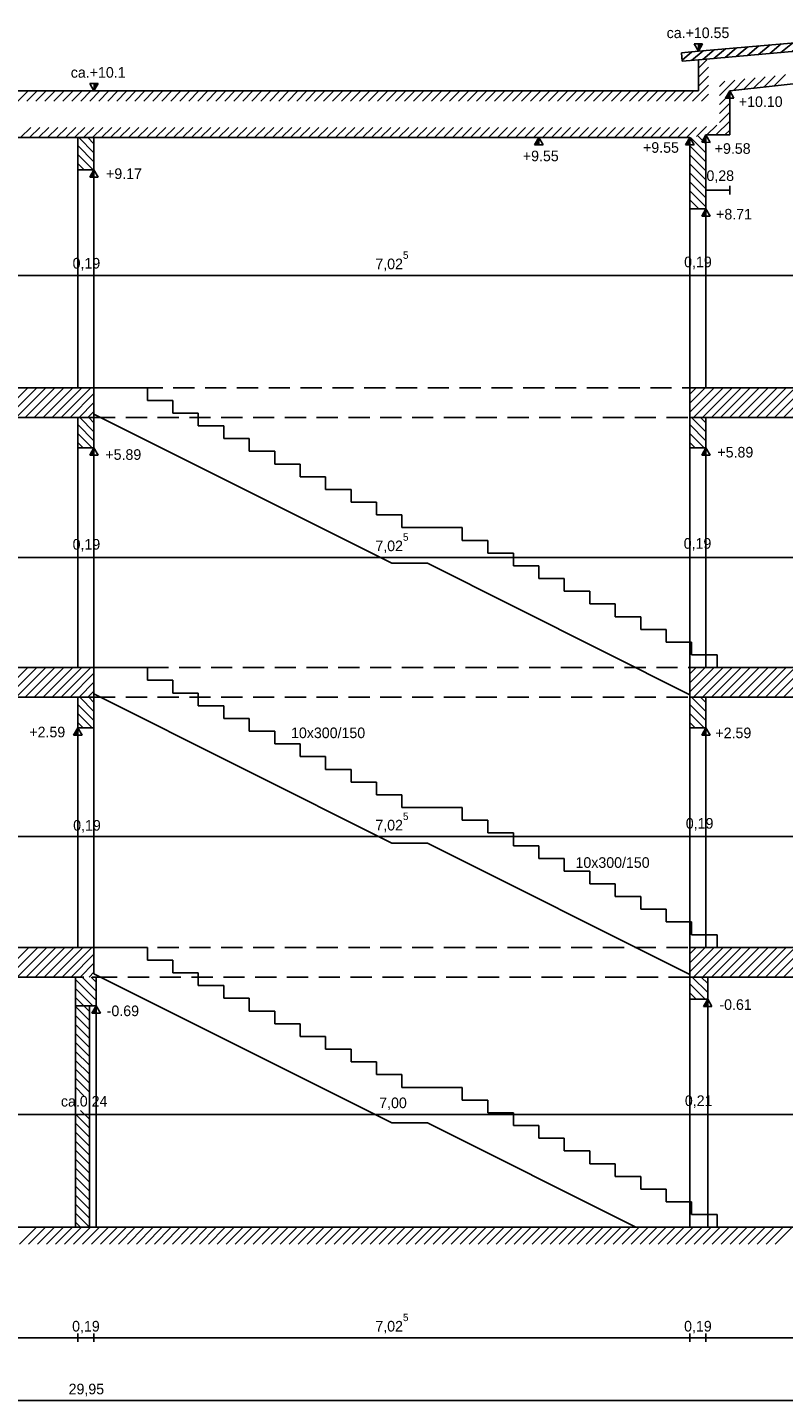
# Model space of a CAD drawing. Header units: millimetres. Extents: x -1.1 to 31.8, y -5.4 to 11.3.
# Tile 3 of 4: x 14.3 to 23.2, y -5.3 to 10.8. Entities that reach past the tile are written whole.
import ezdxf

# ---------------------------------------------------------------- set-up
doc = ezdxf.new("R2010")
doc.units = ezdxf.units.MM
doc.header["$MEASUREMENT"] = 0
for name, pattern in [('Durchgezogen_018', [0]), ('Strich_2mm', [0.15, 0.1, -0.05]), ('VERDECKT', [0.375, 0.25, -0.125])]:
    doc.linetypes.add(name, pattern=pattern)
doc.layers.get('0').update_dxf_attribs({"color": 1, "linetype": 'CONTINUOUS'})
for name, color, linetype in [('Bemassung', 201, 'CONTINUOUS'), ('Schraffur', 211, 'CONTINUOUS'), ('Tür', 2, 'CONTINUOUS'), ('Wand', 7, 'CONTINUOUS')]:
    doc.layers.add(name, color=color, linetype=linetype)

# ---------------------------------------------------------------- blocks, each defined once
blk = doc.blocks.new('Pfeil_Ansicht')
at = {"lineweight": -2}
for p, q in [((0, 0), (-0.5, 0.865)), ((-0.5, 0.865), (0.5, 0.865)), ((0.5, 0.865), (0, 0)), ((0, 0.115), (0.42, 0.815)), ((0.42, 0.815), (0, 0.815)), ((0, 0.815), (0, 0.115)), ((0, 0.215), (0.36, 0.815)), ((0.3, 0.815), (0, 0.315)), ((0, 0.415), (0.24, 0.815)), ((0.18, 0.815), (0, 0.515)), ((0, 0.615), (0.12, 0.815)), ((0.06, 0.815), (0, 0.715))]:
    blk.add_line(p, q, dxfattribs=at)
blk = doc.blocks.new('Strich_zweiseitig')
at = {"lineweight": -2}
blk.add_line((0, 0.5), (0, -0.5), dxfattribs=at)
blk = doc.blocks.new('*X2')
at = {"linetype": 'Durchgezogen_018'}
for p, q in [((13.933593, 6.25), (14.283593, 6.6)), ((14.039659, 6.25), (14.389659, 6.6)), ((14.145725, 6.25), (14.495725, 6.6)), ((14.251791, 6.25), (14.601791, 6.6)), ((14.357857, 6.25), (14.707857, 6.6)), ((14.463923, 6.25), (14.813923, 6.6)), ((14.569989, 6.25), (14.919989, 6.6)), ((14.676055, 6.25), (15.026055, 6.6)), ((14.782121, 6.25), (15.065, 6.532879)), ((14.888187, 6.25), (15.065, 6.426813)), ((14.994253, 6.25), (15.065, 6.320747))]:
    blk.add_line(p, q, dxfattribs=at)
blk = doc.blocks.new('*X3')
at = {"linetype": 'Durchgezogen_018'}
for p, q in [((22.09, 6.313377), (22.376623, 6.6)), ((22.09, 6.419443), (22.270557, 6.6)), ((22.09, 6.525509), (22.164491, 6.6)), ((22.132689, 6.25), (22.482689, 6.6)), ((22.238756, 6.25), (22.588755, 6.6)), ((22.344822, 6.25), (22.694822, 6.6)), ((22.450888, 6.25), (22.800888, 6.6)), ((22.556954, 6.25), (22.906954, 6.6)), ((22.66302, 6.25), (23.01302, 6.6)), ((22.769086, 6.25), (23.119086, 6.6)), ((22.875152, 6.25), (23.225152, 6.6)), ((22.981218, 6.25), (23.331218, 6.6)), ((23.087284, 6.25), (23.437284, 6.6)), ((23.19335, 6.25), (23.54335, 6.6)), ((23.299416, 6.25), (23.649416, 6.6)), ((23.405482, 6.25), (23.755482, 6.6)), ((23.511548, 6.25), (23.861548, 6.6)), ((23.617614, 6.25), (23.967614, 6.6)), ((23.72368, 6.25), (24.07368, 6.6)), ((23.829746, 6.25), (24.179746, 6.6)), ((23.935812, 6.25), (24.285812, 6.6)), ((24.041878, 6.25), (24.391878, 6.6)), ((24.147944, 6.25), (24.497944, 6.6)), ((24.25401, 6.25), (24.60401, 6.6)), ((24.360076, 6.25), (24.710076, 6.6)), ((24.466142, 6.25), (24.816142, 6.6)), ((24.572208, 6.25), (24.922208, 6.6)), ((24.678274, 6.25), (25.028274, 6.6)), ((24.78434, 6.25), (25.13434, 6.6)), ((24.890406, 6.25), (25.240406, 6.6)), ((24.996472, 6.25), (25.346472, 6.6)), ((25.102538, 6.25), (25.452538, 6.6)), ((25.208604, 6.25), (25.558604, 6.6)), ((25.31467, 6.25), (25.66467, 6.6)), ((25.420736, 6.25), (25.770736, 6.6)), ((25.526802, 6.25), (25.876802, 6.6)), ((25.632868, 6.25), (25.982868, 6.6)), ((25.738934, 6.25), (26.088934, 6.6)), ((25.845, 6.25), (26.195, 6.6)), ((25.951066, 6.25), (26.301066, 6.6)), ((26.057132, 6.25), (26.407132, 6.6)), ((26.163198, 6.25), (26.513198, 6.6)), ((26.269264, 6.25), (26.619264, 6.6)), ((26.37533, 6.25), (26.72533, 6.6)), ((26.481396, 6.25), (26.831396, 6.6)), ((26.587462, 6.25), (26.937462, 6.6)), ((26.693528, 6.25), (27.043528, 6.6)), ((26.799594, 6.25), (27.149594, 6.6)), ((26.90566, 6.25), (27.25566, 6.6)), ((27.011726, 6.25), (27.361726, 6.6)), ((27.117792, 6.25), (27.467792, 6.6)), ((27.223858, 6.25), (27.573858, 6.6)), ((27.329924, 6.25), (27.679924, 6.6)), ((27.43599, 6.25), (27.78599, 6.6)), ((27.542056, 6.25), (27.892056, 6.6)), ((27.648122, 6.25), (27.998122, 6.6)), ((27.754188, 6.25), (28.104188, 6.6)), ((27.860254, 6.25), (28.210254, 6.6)), ((27.96632, 6.25), (28.31632, 6.6)), ((28.072386, 6.25), (28.422386, 6.6)), ((28.178452, 6.25), (28.528452, 6.6)), ((28.284518, 6.25), (28.634518, 6.6)), ((28.390584, 6.25), (28.740584, 6.6)), ((28.49665, 6.25), (28.84665, 6.6)), ((28.602716, 6.25), (28.952716, 6.6)), ((28.708782, 6.25), (29.058782, 6.6)), ((28.814848, 6.25), (29.164848, 6.6)), ((28.920914, 6.25), (29.270914, 6.6)), ((29.02698, 6.25), (29.37698, 6.6)), ((29.133046, 6.25), (29.483046, 6.6)), ((29.239112, 6.25), (29.589112, 6.6)), ((29.345178, 6.25), (29.695178, 6.6)), ((29.451245, 6.25), (29.801244, 6.6)), ((29.557311, 6.25), (29.907311, 6.6)), ((29.663377, 6.25), (29.95, 6.536623)), ((29.769443, 6.25), (29.95, 6.430557)), ((29.875509, 6.25), (29.95, 6.324491))]:
    blk.add_line(p, q, dxfattribs=at)
blk = doc.blocks.new('*X4')
at = {"linetype": 'Durchgezogen_018'}
for p, q in [((22.09, 3.013377), (22.376623, 3.3)), ((22.09, 3.119443), (22.270557, 3.3)), ((22.09, 3.225509), (22.164491, 3.3)), ((22.132689, 2.95), (22.482689, 3.3)), ((22.238756, 2.95), (22.588755, 3.3)), ((22.344822, 2.95), (22.694822, 3.3)), ((22.450888, 2.95), (22.800888, 3.3)), ((22.556954, 2.95), (22.906954, 3.3)), ((22.66302, 2.95), (23.01302, 3.3)), ((22.769086, 2.95), (23.119086, 3.3)), ((22.875152, 2.95), (23.225152, 3.3)), ((22.981218, 2.95), (23.331218, 3.3)), ((23.087284, 2.95), (23.437284, 3.3)), ((23.19335, 2.95), (23.54335, 3.3)), ((23.299416, 2.95), (23.649416, 3.3)), ((23.405482, 2.95), (23.755482, 3.3)), ((23.511548, 2.95), (23.861548, 3.3)), ((23.617614, 2.95), (23.967614, 3.3)), ((23.72368, 2.95), (24.07368, 3.3)), ((23.829746, 2.95), (24.179746, 3.3)), ((23.935812, 2.95), (24.285812, 3.3)), ((24.041878, 2.95), (24.391878, 3.3)), ((24.147944, 2.95), (24.497944, 3.3)), ((24.25401, 2.95), (24.60401, 3.3)), ((24.360076, 2.95), (24.710076, 3.3)), ((24.466142, 2.95), (24.816142, 3.3)), ((24.572208, 2.95), (24.922208, 3.3)), ((24.678274, 2.95), (25.028274, 3.3)), ((24.78434, 2.95), (25.13434, 3.3)), ((24.890406, 2.95), (25.240406, 3.3)), ((24.996472, 2.95), (25.346472, 3.3)), ((25.102538, 2.95), (25.452538, 3.3)), ((25.208604, 2.95), (25.558604, 3.3)), ((25.31467, 2.95), (25.66467, 3.3)), ((25.420736, 2.95), (25.770736, 3.3)), ((25.526802, 2.95), (25.876802, 3.3)), ((25.632868, 2.95), (25.982868, 3.3)), ((25.738934, 2.95), (26.088934, 3.3)), ((25.845, 2.95), (26.195, 3.3)), ((25.951066, 2.95), (26.301066, 3.3)), ((26.057132, 2.95), (26.407132, 3.3)), ((26.163198, 2.95), (26.513198, 3.3)), ((26.269264, 2.95), (26.619264, 3.3)), ((26.37533, 2.95), (26.72533, 3.3)), ((26.481396, 2.95), (26.831396, 3.3)), ((26.587462, 2.95), (26.937462, 3.3)), ((26.693528, 2.95), (27.043528, 3.3)), ((26.799594, 2.95), (27.149594, 3.3)), ((26.90566, 2.95), (27.25566, 3.3)), ((27.011726, 2.95), (27.361726, 3.3)), ((27.117792, 2.95), (27.467792, 3.3)), ((27.223858, 2.95), (27.573858, 3.3)), ((27.329924, 2.95), (27.679924, 3.3)), ((27.43599, 2.95), (27.78599, 3.3)), ((27.542056, 2.95), (27.892056, 3.3)), ((27.648122, 2.95), (27.998122, 3.3)), ((27.754188, 2.95), (28.104188, 3.3)), ((27.860254, 2.95), (28.210254, 3.3)), ((27.96632, 2.95), (28.31632, 3.3)), ((28.072386, 2.95), (28.422386, 3.3)), ((28.178452, 2.95), (28.528452, 3.3)), ((28.284518, 2.95), (28.634518, 3.3)), ((28.390584, 2.95), (28.740584, 3.3)), ((28.49665, 2.95), (28.84665, 3.3)), ((28.602716, 2.95), (28.952716, 3.3)), ((28.708782, 2.95), (29.058782, 3.3)), ((28.814848, 2.95), (29.164848, 3.3)), ((28.920914, 2.95), (29.270914, 3.3)), ((29.02698, 2.95), (29.37698, 3.3)), ((29.133046, 2.95), (29.483046, 3.3)), ((29.239112, 2.95), (29.589112, 3.3)), ((29.345178, 2.95), (29.695178, 3.3)), ((29.451245, 2.95), (29.801244, 3.3)), ((29.557311, 2.95), (29.907311, 3.3)), ((29.663377, 2.95), (29.95, 3.236623)), ((29.769443, 2.95), (29.95, 3.130557)), ((29.875509, 2.95), (29.95, 3.024491))]:
    blk.add_line(p, q, dxfattribs=at)
blk = doc.blocks.new('*X5')
at = {"linetype": 'Durchgezogen_018'}
for p, q in [((14.845, -0.376675), (15.09, -0.621675)), ((14.845, -0.482741), (15.052259, -0.69)), ((14.924391, -0.35), (15.09, -0.515609)), ((15.030457, -0.35), (15.09, -0.409543)), ((14.845, -0.588807), (15.01, -0.753807)), ((14.845, -0.694873), (15.01, -0.859873)), ((14.845, -0.800939), (15.01, -0.965939)), ((14.845, -0.907005), (15.01, -1.072005)), ((14.845, -1.013071), (15.01, -1.178071)), ((14.845, -1.119137), (15.01, -1.284137)), ((14.845, -1.225203), (15.01, -1.390203)), ((14.845, -1.331269), (15.01, -1.496269)), ((14.845, -1.437335), (15.01, -1.602335)), ((14.845, -1.543401), (15.01, -1.708401)), ((14.845, -1.649467), (14.944883, -1.74935)), ((14.907751, -1.92435), (15.01, -2.026599)), ((14.845, -1.967665), (15.01, -2.132665)), ((14.845, -2.073731), (15.01, -2.238731)), ((14.845, -2.179797), (15.01, -2.344797)), ((14.845, -2.285863), (15.01, -2.450863)), ((14.845, -2.391929), (15.01, -2.556929)), ((14.845, -2.497995), (15.01, -2.662995)), ((14.845, -2.604061), (15.01, -2.769061)), ((14.845, -2.710127), (15.01, -2.875127)), ((14.845, -2.816193), (15.01, -2.981193)), ((14.845, -2.922259), (15.01, -3.087259)), ((14.845, -3.028325), (15.01, -3.193325)), ((14.845, -3.134391), (15.01, -3.299391)), ((14.845, -3.240457), (14.904543, -3.3))]:
    blk.add_line(p, q, dxfattribs=at)
blk = doc.blocks.new('*X6')
at = {"linetype": 'Durchgezogen_018'}
for p, q in [((13.933593, 2.95), (14.283593, 3.3)), ((14.039659, 2.95), (14.389659, 3.3)), ((14.145725, 2.95), (14.495725, 3.3)), ((14.251791, 2.95), (14.601791, 3.3)), ((14.357857, 2.95), (14.707857, 3.3)), ((14.463923, 2.95), (14.813923, 3.3)), ((14.569989, 2.95), (14.919989, 3.3)), ((14.676055, 2.95), (15.026055, 3.3)), ((14.782121, 2.95), (15.065, 3.232879)), ((14.888187, 2.95), (15.065, 3.126813)), ((14.994253, 2.95), (15.065, 3.020747))]:
    blk.add_line(p, q, dxfattribs=at)
blk = doc.blocks.new('*X7')
at = {"linetype": 'Durchgezogen_018'}
for p, q in [((14.185571, -3.5), (14.385571, -3.3)), ((14.291637, -3.5), (14.491637, -3.3)), ((14.397703, -3.5), (14.597703, -3.3)), ((14.503769, -3.5), (14.703769, -3.3)), ((14.609835, -3.5), (14.809835, -3.3)), ((14.715901, -3.5), (14.915901, -3.3)), ((14.821967, -3.5), (15.021967, -3.3)), ((14.928033, -3.5), (15.128033, -3.3)), ((15.034099, -3.5), (15.234099, -3.3)), ((15.140165, -3.5), (15.340165, -3.3)), ((15.246231, -3.5), (15.446231, -3.3)), ((15.352297, -3.5), (15.552297, -3.3)), ((15.458363, -3.5), (15.658363, -3.3)), ((15.564429, -3.5), (15.764429, -3.3)), ((15.670495, -3.5), (15.870495, -3.3)), ((15.776561, -3.5), (15.976561, -3.3)), ((15.882627, -3.5), (16.082627, -3.3)), ((15.988693, -3.5), (16.188693, -3.3)), ((16.094759, -3.5), (16.294759, -3.3)), ((16.200825, -3.5), (16.400825, -3.3)), ((16.306891, -3.5), (16.506891, -3.3)), ((16.412957, -3.5), (16.612957, -3.3)), ((16.519023, -3.5), (16.719023, -3.3)), ((16.625089, -3.5), (16.825089, -3.3)), ((16.731155, -3.5), (16.931155, -3.3)), ((16.837221, -3.5), (17.037221, -3.3)), ((16.943287, -3.5), (17.143287, -3.3)), ((17.049353, -3.5), (17.249353, -3.3)), ((17.155419, -3.5), (17.355419, -3.3)), ((17.261485, -3.5), (17.461485, -3.3)), ((17.367551, -3.5), (17.567551, -3.3)), ((17.473617, -3.5), (17.673617, -3.3)), ((17.579683, -3.5), (17.779683, -3.3)), ((17.685749, -3.5), (17.885749, -3.3)), ((17.791815, -3.5), (17.991815, -3.3)), ((17.897881, -3.5), (18.097881, -3.3)), ((18.003947, -3.5), (18.203947, -3.3)), ((18.110013, -3.5), (18.310013, -3.3)), ((18.216079, -3.5), (18.416079, -3.3)), ((18.322145, -3.5), (18.522145, -3.3)), ((18.428212, -3.5), (18.628211, -3.3)), ((18.534278, -3.5), (18.734278, -3.3)), ((18.640344, -3.5), (18.840344, -3.3)), ((18.74641, -3.5), (18.94641, -3.3)), ((18.852476, -3.5), (19.052476, -3.3)), ((18.958542, -3.5), (19.158542, -3.3)), ((19.064608, -3.5), (19.264608, -3.3)), ((19.170674, -3.5), (19.370674, -3.3)), ((19.27674, -3.5), (19.47674, -3.3)), ((19.382806, -3.5), (19.582806, -3.3)), ((19.488872, -3.5), (19.688872, -3.3)), ((19.594938, -3.5), (19.794938, -3.3)), ((19.701004, -3.5), (19.901004, -3.3)), ((19.80707, -3.5), (20.00707, -3.3)), ((19.913136, -3.5), (20.113136, -3.3)), ((20.019202, -3.5), (20.219202, -3.3)), ((20.125268, -3.5), (20.325268, -3.3)), ((20.231334, -3.5), (20.431334, -3.3)), ((20.3374, -3.5), (20.5374, -3.3)), ((20.443466, -3.5), (20.643466, -3.3)), ((20.549532, -3.5), (20.749532, -3.3)), ((20.655598, -3.5), (20.855598, -3.3)), ((20.761664, -3.5), (20.961664, -3.3)), ((20.86773, -3.5), (21.06773, -3.3)), ((20.973796, -3.5), (21.173796, -3.3)), ((21.079862, -3.5), (21.279862, -3.3)), ((21.185928, -3.5), (21.385928, -3.3)), ((21.291994, -3.5), (21.491994, -3.3)), ((21.39806, -3.5), (21.59806, -3.3)), ((21.504126, -3.5), (21.704126, -3.3)), ((21.610192, -3.5), (21.810192, -3.3)), ((21.716258, -3.5), (21.916258, -3.3)), ((21.822324, -3.5), (22.022324, -3.3)), ((21.92839, -3.5), (22.12839, -3.3)), ((22.034456, -3.5), (22.234456, -3.3)), ((22.140522, -3.5), (22.340522, -3.3)), ((22.246588, -3.5), (22.446588, -3.3)), ((22.352654, -3.5), (22.552654, -3.3)), ((22.45872, -3.5), (22.65872, -3.3)), ((22.564786, -3.5), (22.764786, -3.3)), ((22.670852, -3.5), (22.870852, -3.3)), ((22.776918, -3.5), (22.976918, -3.3)), ((22.882984, -3.5), (23.082984, -3.3)), ((22.98905, -3.5), (23.18905, -3.3)), ((23.095116, -3.5), (23.295116, -3.3))]:
    blk.add_line(p, q, dxfattribs=at)
blk = doc.blocks.new('*X9')
at = {"linetype": 'Durchgezogen_018'}
for p, q in [((22.09, -0.428033), (22.271967, -0.61)), ((22.118033, -0.35), (22.3, -0.531967)), ((22.224099, -0.35), (22.3, -0.425901)), ((22.09, -0.534099), (22.165901, -0.61))]:
    blk.add_line(p, q, dxfattribs=at)
blk = doc.blocks.new('*X11')
at = {"linetype": 'Durchgezogen_018'}
for p, q in [((22.09, 6.165), (22.28, 5.975)), ((22.111066, 6.25), (22.28, 6.081066)), ((22.217132, 6.25), (22.28, 6.187132)), ((22.09, 6.058934), (22.258934, 5.89)), ((22.09, 5.952868), (22.152868, 5.89))]:
    blk.add_line(p, q, dxfattribs=at)
blk = doc.blocks.new('*X13')
at = {"linetype": 'Durchgezogen_018'}
for p, q in [((22.111066, 2.95), (22.28, 2.781066)), ((22.217132, 2.95), (22.28, 2.887132)), ((22.09, 2.865), (22.28, 2.675)), ((22.09, 2.758934), (22.258934, 2.59)), ((22.09, 2.652868), (22.152868, 2.59))]:
    blk.add_line(p, q, dxfattribs=at)
blk = doc.blocks.new('*X19')
at = {"linetype": 'Durchgezogen_018'}
for p, q in [((14.896066, 2.95), (15.065, 2.781066)), ((15.002132, 2.95), (15.065, 2.887132)), ((14.875, 2.865), (15.065, 2.675)), ((14.875, 2.758934), (15.043934, 2.59)), ((14.875, 2.652868), (14.937868, 2.59))]:
    blk.add_line(p, q, dxfattribs=at)
blk = doc.blocks.new('*X21')
at = {"linetype": 'Durchgezogen_018'}
for p, q in [((14.875, 6.165), (15.065, 5.975)), ((14.896066, 6.25), (15.065, 6.081066)), ((15.002132, 6.25), (15.065, 6.187132)), ((14.875, 6.058934), (15.043934, 5.89)), ((14.875, 5.952868), (14.937868, 5.89))]:
    blk.add_line(p, q, dxfattribs=at)
blk = doc.blocks.new('*X33')
at = {"linetype": 'Durchgezogen_018'}
for p, q in [((23.425882, 10.575571), (23.561506, 10.687851)), ((23.55743, 10.58711), (23.693054, 10.699391)), ((23.688978, 10.598649), (23.824602, 10.71093)), ((23.820526, 10.610188), (23.95615, 10.722469)), ((23.952073, 10.621728), (24.087698, 10.734009)), ((24.083621, 10.633267), (24.219245, 10.745548)), ((24.215169, 10.644806), (24.350793, 10.757087)), ((24.346717, 10.656346), (24.482341, 10.768626)), ((24.478265, 10.667885), (24.613889, 10.780166)), ((24.609813, 10.679424), (24.745437, 10.791705)), ((24.741361, 10.690963), (24.869689, 10.797204)), ((24.868134, 10.69855), (24.975288, 10.787261)), ((24.973697, 10.688577), (25.080887, 10.777318)), ((25.079261, 10.678604), (25.186486, 10.767374)), ((25.184824, 10.668631), (25.292085, 10.757431)), ((25.290387, 10.658658), (25.397684, 10.747487)), ((25.39595, 10.648686), (25.503283, 10.737544)), ((25.501514, 10.638713), (25.608881, 10.727601)), ((25.607077, 10.62874), (25.71448, 10.717657)), ((25.71264, 10.618767), (25.820079, 10.707714)), ((25.818203, 10.608794), (25.925678, 10.69777)), ((25.923767, 10.598821), (26.031277, 10.687827)), ((21.997535, 10.464103), (22.11448, 10.560919)), ((22.110404, 10.460178), (22.246028, 10.572459)), ((22.241951, 10.471717), (22.377576, 10.583998)), ((22.373499, 10.483256), (22.509123, 10.595537)), ((22.505047, 10.494796), (22.640671, 10.607076)), ((22.636595, 10.506335), (22.772219, 10.618616)), ((22.768143, 10.517874), (22.903767, 10.630155)), ((22.899691, 10.529413), (23.035315, 10.641694)), ((23.031239, 10.540953), (23.166863, 10.653234)), ((23.162786, 10.552492), (23.29841, 10.664773)), ((23.294334, 10.564031), (23.429958, 10.676312)), ((26.02933, 10.588848), (26.136876, 10.677884)), ((26.134893, 10.578875), (26.242475, 10.66794)), ((26.240457, 10.568902), (26.348074, 10.657997)), ((26.34602, 10.558929), (26.453673, 10.648053)), ((26.451583, 10.548956), (26.559272, 10.63811)), ((26.557146, 10.538984), (26.664871, 10.628167)), ((26.66271, 10.529011), (26.770469, 10.618223)), ((26.768273, 10.519038), (26.876068, 10.60828)), ((26.873836, 10.509065), (26.981667, 10.598336)), ((26.979399, 10.499092), (27.087266, 10.588393)), ((27.084963, 10.489119), (27.192865, 10.57845)), ((27.190526, 10.479146), (27.298464, 10.568506)), ((27.296089, 10.469173), (27.404063, 10.558563)), ((27.401652, 10.4592), (27.509662, 10.548619)), ((27.507216, 10.449227), (27.615261, 10.538676)), ((27.612779, 10.439254), (27.72086, 10.528733)), ((27.718342, 10.429282), (27.826459, 10.518789)), ((27.823905, 10.419309), (27.932057, 10.508846)), ((27.929469, 10.409336), (28.037656, 10.498902)), ((28.035032, 10.399363), (28.143255, 10.488959)), ((28.140595, 10.38939), (28.248854, 10.479016)), ((28.246158, 10.379417), (28.354453, 10.469072)), ((28.351722, 10.369444), (28.460052, 10.459129)), ((28.457285, 10.359471), (28.565651, 10.449185)), ((28.562848, 10.349498), (28.67125, 10.439242)), ((28.668412, 10.339525), (28.776849, 10.429299)), ((28.773975, 10.329552), (28.882448, 10.419355)), ((28.879538, 10.319579), (28.988047, 10.409412)), ((28.985101, 10.309607), (29.093645, 10.399468)), ((29.090665, 10.299634), (29.199244, 10.389525)), ((29.196228, 10.289661), (29.304843, 10.379582)), ((29.301791, 10.279688), (29.410442, 10.369638)), ((29.407354, 10.269715), (29.516041, 10.359695)), ((29.512918, 10.259742), (29.62164, 10.349751)), ((29.618481, 10.249769), (29.727239, 10.339808)), ((29.724044, 10.239796), (29.832838, 10.329865)), ((29.829607, 10.229823), (29.938437, 10.319921)), ((29.935171, 10.21985), (30.044036, 10.309978)), ((30.040734, 10.209877), (30.149635, 10.300034))]:
    blk.add_line(p, q, dxfattribs=at)
blk = doc.blocks.new('*X34')
at = {"linetype": 'Durchgezogen_018'}
for p, q in [((22.188683, 9.565581), (22.28, 9.474264)), ((22.09, 9.452132), (22.28, 9.262132)), ((22.09708, 9.551118), (22.28, 9.368198)), ((22.09, 9.346066), (22.279598, 9.156468)), ((22.09, 9.24), (22.279598, 9.050402)), ((22.09, 9.133934), (22.28, 8.943934)), ((22.09, 9.027868), (22.28, 8.837868)), ((22.09, 8.921802), (22.28, 8.731802)), ((22.09, 8.815736), (22.195736, 8.71))]:
    blk.add_line(p, q, dxfattribs=at)
blk = doc.blocks.new('*X39')
at = {"linetype": 'Durchgezogen_018'}
for p, q in [((14.875, 9.455), (15.065, 9.265)), ((14.886066, 9.55), (15.065, 9.371066)), ((14.992132, 9.55), (15.065, 9.477132)), ((14.875, 9.348934), (15.053934, 9.17)), ((14.875, 9.242868), (14.947868, 9.17))]:
    blk.add_line(p, q, dxfattribs=at)
blk = doc.blocks.new('*X47')
at = {"linetype": 'Durchgezogen_018'}
for p, q in [((22.19, 10.366871), (22.290289, 10.46716)), ((22.19, 10.260805), (22.31, 10.380805)), ((22.19, 10.154739), (22.31, 10.274739)), ((14.166376, 9.98), (14.287083, 10.100707)), ((14.272442, 9.98), (14.39316, 10.100718)), ((14.378508, 9.98), (14.499238, 10.10073)), ((14.484574, 9.98), (14.605315, 10.100741)), ((14.59064, 9.98), (14.711393, 10.100753)), ((14.696706, 9.98), (14.81747, 10.100764)), ((14.802772, 9.98), (14.923548, 10.100776)), ((14.908838, 9.98), (15.029625, 10.100787)), ((15.014904, 9.98), (15.135703, 10.100799)), ((15.12097, 9.98), (15.24178, 10.10081)), ((15.227036, 9.98), (15.347858, 10.100822)), ((15.333102, 9.98), (15.453935, 10.100833)), ((15.439168, 9.98), (15.560013, 10.100845)), ((15.545234, 9.98), (15.66609, 10.100856)), ((15.6513, 9.98), (15.772168, 10.100868)), ((15.757366, 9.98), (15.878245, 10.100879)), ((15.863432, 9.98), (15.984323, 10.100891)), ((15.969498, 9.98), (16.0904, 10.100902)), ((16.075564, 9.98), (16.196478, 10.100914)), ((16.18163, 9.98), (16.302555, 10.100925)), ((16.287696, 9.98), (16.408633, 10.100936)), ((16.393762, 9.98), (16.51471, 10.100948)), ((16.499828, 9.98), (16.620788, 10.100959)), ((16.605894, 9.98), (16.726865, 10.100971)), ((16.71196, 9.98), (16.832943, 10.100982)), ((16.818026, 9.98), (16.93902, 10.100994)), ((16.924092, 9.98), (17.045098, 10.101005)), ((17.030158, 9.98), (17.151175, 10.101017)), ((17.136224, 9.98), (17.257253, 10.101028)), ((17.24229, 9.98), (17.36333, 10.10104)), ((17.348356, 9.98), (17.469408, 10.101051)), ((17.454422, 9.98), (17.575485, 10.101063)), ((17.560488, 9.98), (17.681563, 10.101074)), ((17.666554, 9.98), (17.78764, 10.101086)), ((17.77262, 9.98), (17.893718, 10.101097)), ((17.878686, 9.98), (17.999795, 10.101109)), ((17.984752, 9.98), (18.105873, 10.10112)), ((18.090818, 9.98), (18.21195, 10.101132)), ((18.196884, 9.98), (18.318028, 10.101143)), ((18.30295, 9.98), (18.424105, 10.101155)), ((18.409016, 9.98), (18.530183, 10.101166)), ((18.515082, 9.98), (18.63626, 10.101178)), ((18.621149, 9.98), (18.742338, 10.101189)), ((18.727215, 9.98), (18.848415, 10.101201)), ((18.833281, 9.98), (18.954493, 10.101212)), ((18.939347, 9.98), (19.06057, 10.101224)), ((19.045413, 9.98), (19.166648, 10.101235)), ((19.151479, 9.98), (19.272725, 10.101247)), ((19.257545, 9.98), (19.378803, 10.101258)), ((19.363611, 9.98), (19.48488, 10.10127)), ((19.469677, 9.98), (19.590958, 10.101281)), ((19.575743, 9.98), (19.697035, 10.101293)), ((19.681809, 9.98), (19.803113, 10.101304)), ((19.787875, 9.98), (19.90919, 10.101316)), ((19.893941, 9.98), (20.015268, 10.101327)), ((20.000007, 9.98), (20.121345, 10.101339)), ((20.106073, 9.98), (20.227423, 10.10135)), ((20.212139, 9.98), (20.3335, 10.101361)), ((20.318205, 9.98), (20.439578, 10.101373)), ((20.424271, 9.98), (20.545655, 10.101384)), ((20.530337, 9.98), (20.651733, 10.101396)), ((20.636403, 9.98), (20.75781, 10.101407)), ((20.742469, 9.98), (20.863888, 10.101419)), ((20.848535, 9.98), (20.969965, 10.10143)), ((20.954601, 9.98), (21.076043, 10.101442)), ((21.060667, 9.98), (21.18212, 10.101453)), ((21.166733, 9.98), (21.288198, 10.101465)), ((21.272799, 9.98), (21.394275, 10.101476)), ((21.378865, 9.98), (21.500353, 10.101488)), ((21.484931, 9.98), (21.60643, 10.101499)), ((21.590997, 9.98), (21.712508, 10.101511)), ((21.697063, 9.98), (21.818585, 10.101522)), ((21.803129, 9.98), (21.924663, 10.101534)), ((21.909195, 9.98), (22.03074, 10.101545)), ((22.015261, 9.98), (22.136818, 10.101557)), ((22.121327, 9.98), (22.31, 10.168673)), ((22.227393, 9.98), (22.31, 10.062607))]:
    blk.add_line(p, q, dxfattribs=at)
blk = doc.blocks.new('*X49')
at = {"linetype": 'Durchgezogen_018'}
for p, q in [((22.44, 10.047029), (22.620302, 10.227331)), ((22.44, 10.153095), (22.501174, 10.214269)), ((22.603844, 10.104807), (22.73943, 10.240394)), ((22.722973, 10.11787), (22.858559, 10.253456)), ((22.842101, 10.130932), (22.977687, 10.266518)), ((22.961229, 10.143994), (23.096815, 10.279581)), ((23.080358, 10.157057), (23.215944, 10.292643)), ((22.44, 9.940963), (22.56, 10.060963)), ((22.44, 9.834897), (22.56, 9.954897)), ((22.397235, 9.58), (22.56, 9.742765)), ((22.44, 9.728831), (22.56, 9.848831)), ((14.200152, 9.55), (14.320152, 9.67)), ((14.306218, 9.55), (14.426218, 9.67)), ((14.412284, 9.55), (14.532284, 9.67)), ((14.51835, 9.55), (14.63835, 9.67)), ((14.624416, 9.55), (14.744416, 9.67)), ((14.730482, 9.55), (14.850482, 9.67)), ((14.836548, 9.55), (14.956548, 9.67)), ((14.942614, 9.55), (15.062614, 9.67)), ((15.04868, 9.55), (15.16868, 9.67)), ((15.154746, 9.55), (15.274746, 9.67)), ((15.260812, 9.55), (15.380812, 9.67)), ((15.366878, 9.55), (15.486878, 9.67)), ((15.472944, 9.55), (15.592944, 9.67)), ((15.57901, 9.55), (15.69901, 9.67)), ((15.685076, 9.55), (15.805076, 9.67)), ((15.791142, 9.55), (15.911142, 9.67)), ((15.897208, 9.55), (16.017208, 9.67)), ((16.003274, 9.55), (16.123274, 9.67)), ((16.10934, 9.55), (16.22934, 9.67)), ((16.215406, 9.55), (16.335406, 9.67)), ((16.321472, 9.55), (16.441472, 9.67)), ((16.427538, 9.55), (16.547538, 9.67)), ((16.533604, 9.55), (16.653604, 9.67)), ((16.63967, 9.55), (16.75967, 9.67)), ((16.745736, 9.55), (16.865736, 9.67)), ((16.851802, 9.55), (16.971802, 9.67)), ((16.957868, 9.55), (17.077868, 9.67)), ((17.063934, 9.55), (17.183934, 9.67)), ((17.17, 9.55), (17.29, 9.67)), ((17.276066, 9.55), (17.396066, 9.67)), ((17.382132, 9.55), (17.502132, 9.67)), ((17.488198, 9.55), (17.608198, 9.67)), ((17.594264, 9.55), (17.714264, 9.67)), ((17.70033, 9.55), (17.82033, 9.67)), ((17.806396, 9.55), (17.926396, 9.67)), ((17.912462, 9.55), (18.032462, 9.67)), ((18.018528, 9.55), (18.138528, 9.67)), ((18.124594, 9.55), (18.244594, 9.67)), ((18.23066, 9.55), (18.35066, 9.67)), ((18.336726, 9.55), (18.456726, 9.67)), ((18.442792, 9.55), (18.562792, 9.67)), ((18.548858, 9.55), (18.668858, 9.67)), ((18.654924, 9.55), (18.774924, 9.67)), ((18.76099, 9.55), (18.88099, 9.67)), ((18.867056, 9.55), (18.987056, 9.67)), ((18.973122, 9.55), (19.093122, 9.67)), ((19.079188, 9.55), (19.199188, 9.67)), ((19.185254, 9.55), (19.305254, 9.67)), ((19.29132, 9.55), (19.41132, 9.67)), ((19.397386, 9.55), (19.517386, 9.67)), ((19.503452, 9.55), (19.623452, 9.67)), ((19.609518, 9.55), (19.729518, 9.67)), ((19.715584, 9.55), (19.835584, 9.67)), ((19.82165, 9.55), (19.94165, 9.67)), ((19.927716, 9.55), (20.047716, 9.67)), ((20.033782, 9.55), (20.153782, 9.67)), ((20.139848, 9.55), (20.259848, 9.67)), ((20.245914, 9.55), (20.365914, 9.67)), ((20.351981, 9.55), (20.471981, 9.67)), ((20.458047, 9.55), (20.578047, 9.67)), ((20.564113, 9.55), (20.684113, 9.67)), ((20.670179, 9.55), (20.790179, 9.67)), ((20.776245, 9.55), (20.896245, 9.67)), ((20.882311, 9.55), (21.002311, 9.67)), ((20.988377, 9.55), (21.108377, 9.67)), ((21.094443, 9.55), (21.214443, 9.67)), ((21.200509, 9.55), (21.320509, 9.67)), ((21.306575, 9.55), (21.426575, 9.67)), ((21.412641, 9.55), (21.532641, 9.67)), ((21.518707, 9.55), (21.638707, 9.67)), ((21.624773, 9.55), (21.744773, 9.67)), ((21.730839, 9.55), (21.850839, 9.67)), ((21.836905, 9.55), (21.956905, 9.67)), ((21.942971, 9.55), (22.062971, 9.67)), ((22.049037, 9.55), (22.169037, 9.67)), ((22.16731, 9.562207), (22.284868, 9.679765)), ((22.291169, 9.58), (22.406844, 9.695675)), ((22.503301, 9.58), (22.56, 9.636699))]:
    blk.add_line(p, q, dxfattribs=at)
blk = doc.blocks.new('*X50')
at = {"linetype": 'Durchgezogen_018'}
for p, q in [((22.09, -0.286623), (22.376623, 0)), ((22.09, -0.180557), (22.270557, 0)), ((22.09, -0.074491), (22.164491, 0)), ((22.132689, -0.35), (22.482689, 0)), ((22.238756, -0.35), (22.588755, 0)), ((22.344822, -0.35), (22.694822, 0)), ((22.450888, -0.35), (22.800888, 0)), ((22.556954, -0.35), (22.906954, 0)), ((22.66302, -0.35), (23.01302, 0)), ((22.769086, -0.35), (23.119086, 0)), ((22.875152, -0.35), (23.225152, 0)), ((22.981218, -0.35), (23.331218, 0)), ((23.087284, -0.35), (23.437284, 0)), ((23.19335, -0.35), (23.54335, 0)), ((23.299416, -0.35), (23.649416, 0)), ((23.405482, -0.35), (23.755482, 0)), ((23.511548, -0.35), (23.861548, 0)), ((23.617614, -0.35), (23.967614, 0)), ((23.72368, -0.35), (24.07368, 0)), ((23.829746, -0.35), (24.179746, 0)), ((23.935812, -0.35), (24.285812, 0)), ((24.041878, -0.35), (24.391878, 0)), ((24.147944, -0.35), (24.497944, 0)), ((24.25401, -0.35), (24.60401, 0)), ((24.360076, -0.35), (24.710076, 0)), ((24.466142, -0.35), (24.816142, 0)), ((24.572208, -0.35), (24.922208, 0)), ((24.678274, -0.35), (25.028274, 0)), ((24.78434, -0.35), (25.13434, 0)), ((24.890406, -0.35), (25.240406, 0)), ((24.996472, -0.35), (25.346472, 0)), ((25.102538, -0.35), (25.452538, 0)), ((25.208604, -0.35), (25.558604, 0)), ((25.31467, -0.35), (25.66467, 0)), ((25.420736, -0.35), (25.770736, 0)), ((25.526802, -0.35), (25.876802, 0)), ((25.632868, -0.35), (25.982868, 0)), ((25.738934, -0.35), (26.088934, 0)), ((25.845, -0.35), (26.195, 0)), ((25.951066, -0.35), (26.301066, 0)), ((26.057132, -0.35), (26.407132, 0)), ((26.163198, -0.35), (26.513198, 0)), ((26.269264, -0.35), (26.619264, 0)), ((26.37533, -0.35), (26.72533, 0)), ((26.481396, -0.35), (26.831396, 0)), ((26.587462, -0.35), (26.937462, 0)), ((26.693528, -0.35), (27.043528, 0)), ((26.799594, -0.35), (27.149594, 0)), ((26.90566, -0.35), (27.25566, 0)), ((27.011726, -0.35), (27.361726, 0)), ((27.117792, -0.35), (27.467792, 0)), ((27.223858, -0.35), (27.573858, 0)), ((27.329924, -0.35), (27.679924, 0)), ((27.43599, -0.35), (27.78599, 0)), ((27.542056, -0.35), (27.892056, 0)), ((27.648122, -0.35), (27.998122, 0)), ((27.754188, -0.35), (28.104188, 0)), ((27.860254, -0.35), (28.210254, 0)), ((27.96632, -0.35), (28.31632, 0)), ((28.072386, -0.35), (28.422386, 0)), ((28.178452, -0.35), (28.528452, 0)), ((28.284518, -0.35), (28.634518, 0)), ((28.390584, -0.35), (28.740584, 0)), ((28.49665, -0.35), (28.84665, 0)), ((28.602716, -0.35), (28.952716, 0)), ((28.708782, -0.35), (29.058782, 0)), ((28.814848, -0.35), (29.164848, 0)), ((28.920914, -0.35), (29.270914, 0)), ((29.02698, -0.35), (29.37698, 0)), ((29.133046, -0.35), (29.483046, 0)), ((29.239112, -0.35), (29.589112, 0)), ((29.345178, -0.35), (29.695178, 0)), ((29.451245, -0.35), (29.801244, 0)), ((29.557311, -0.35), (29.907311, 0)), ((29.663377, -0.35), (29.95, -0.063377)), ((29.769443, -0.35), (29.95, -0.169443)), ((29.875509, -0.35), (29.95, -0.275509))]:
    blk.add_line(p, q, dxfattribs=at)
blk = doc.blocks.new('*X51')
at = {"linetype": 'Durchgezogen_018'}
for p, q in [((13.946093, -0.35), (14.296093, 0)), ((14.052159, -0.35), (14.402159, 0)), ((14.158225, -0.35), (14.508225, 0)), ((14.264291, -0.35), (14.614291, 0)), ((14.370357, -0.35), (14.720357, 0)), ((14.476423, -0.35), (14.826423, 0)), ((14.582489, -0.35), (14.932489, 0)), ((14.688555, -0.35), (15.038555, 0)), ((14.794621, -0.35), (15.065, -0.079621)), ((14.900687, -0.35), (15.065, -0.185687)), ((15.006753, -0.35), (15.065, -0.291753))]:
    blk.add_line(p, q, dxfattribs=at)

msp = doc.modelspace()

# ---------------------------------------------------------------- linework, layer by layer
at = {"layer": 'Bemassung', "linetype": 'Continuous'}
for p, q in [((22.28, 8.930163), (22.56, 8.930163)), ((14.875, 7.924093), (15.065, 7.924093)), ((22.09, 7.924093), (22.28, 7.924093)), ((22.28, 7.924093), (24.82, 7.924093)), ((22.09, 2.95), (22.28, 2.95)), ((15.065, 1.306415), (22.09, 1.306415)), ((14.875, 0), (15.065, 0)), ((22.09, 0), (22.28, 0)), ((11.49, -1.968128), (14.845, -1.968128)), ((15.09, -1.968128), (22.09, -1.968128)), ((22.09, -1.968128), (22.3, -1.968128)), ((22.3, -1.968128), (24.775, -1.968128)), ((14.985, -3.3), (15.01, -3.3)), ((15.01, -3.3), (15.065, -3.3)), ((15.065, -3.3), (15.09, -3.3)), ((15.09, -3.3), (21.451032, -3.3)), ((21.451032, -3.3), (22.065, -3.3)), ((7.86, -4.602125), (14.875, -4.602125)), ((14.875, -4.602125), (15.065, -4.602125)), ((15.065, -4.602125), (22.09, -4.602125)), ((22.09, -4.602125), (22.28, -4.602125)), ((22.28, -4.602125), (29.95, -4.602125)), ((0, -5.342849), (29.95, -5.342849))]:
    msp.add_line(p, q, dxfattribs=at)
at = {"layer": 'Bemassung'}
for p, q in [((11.435, 7.924093), (14.875, 7.924093)), ((15.065, 7.924093), (22.09, 7.924093)), ((11.435, 4.599461), (14.875, 4.599461)), ((14.875, 4.599461), (15.065, 4.599461)), ((15.065, 4.599461), (22.09, 4.599461)), ((22.09, 4.599461), (22.28, 4.599461)), ((22.28, 4.599461), (24.82, 4.599461)), ((11.445, 1.306415), (14.875, 1.306415)), ((14.875, 1.306415), (15.065, 1.306415)), ((22.09, 1.306415), (22.28, 1.306415)), ((22.28, 1.306415), (24.78, 1.306415)), ((14.845, -1.968128), (15.09, -1.968128))]:
    msp.add_line(p, q, dxfattribs=at)
at = {"layer": 'Tür', "linetype": 'Durchgezogen_018'}
for p, q in [((14.875, 9.17), (14.875, 6.6)), ((15.065, 9.17), (15.065, 6.6)), ((22.09, 8.71), (22.09, 6.6)), ((22.28, 8.71), (22.28, 6.6)), ((14.875, 3.3), (14.875, 5.89)), ((15.065, 5.89), (15.065, 3.3)), ((22.09, 5.89), (22.09, 3.3)), ((22.28, 5.89), (22.28, 3.3)), ((14.875, 2.59), (14.875, 0)), ((15.065, 2.59), (15.065, 0)), ((22.09, 2.59), (22.09, 1.306415)), ((22.28, 2.59), (22.28, 0)), ((22.09, 1.306415), (22.09, 0)), ((22.09, -0.61), (22.09, -3.3)), ((22.3, -0.61), (22.3, -3.3)), ((15.09, -0.69), (15.09, -3.3))]:
    msp.add_line(p, q, dxfattribs=at)
at = {"layer": 'Wand', "linetype": 'Continuous'}
for p, q in [((22.19, 10.567544), (24.84, 10.8)), ((22.19, 10.46716), (24.848738, 10.700383)), ((21.99, 10.55), (22.19, 10.567544)), ((21.99, 10.55), (21.998738, 10.450383)), ((21.998738, 10.450383), (22.19, 10.46716)), ((22.19, 10.46716), (22.19, 10.101562)), ((24.84, 10.35), (22.56, 10.1)), ((7.76, 10.1), (15.065, 10.1)), ((15.065, 10.1), (22.19, 10.1)), ((22.19, 10.101562), (22.19, 10.1)), ((22.56, 9.58), (22.56, 10.1)), ((22.28, 9.58), (22.56, 9.58)), ((22.28, 9.58), (22.28, 8.71)), ((11.435, 9.55), (14.875, 9.55)), ((14.875, 9.55), (15.065, 9.55)), ((14.875, 9.55), (14.875, 9.17)), ((15.065, 9.55), (20.31, 9.55)), ((15.065, 9.55), (15.065, 9.17)), ((20.31, 9.55), (22.09, 9.55)), ((22.09, 8.71), (22.09, 9.55)), ((14.875, 9.17), (15.065, 9.17)), ((22.09, 8.71), (22.28, 8.71)), ((11.435, 6.6), (14.875, 6.6)), ((15.065, 6.6), (15.695, 6.6)), ((15.065, 6.6), (15.065, 6.52)), ((15.065, 6.29), (15.065, 6.52)), ((15.695, 6.52), (15.695, 6.6)), ((15.695, 6.52), (15.695, 6.45)), ((22.09, 6.6), (22.215, 6.6)), ((22.09, 6.25), (22.09, 6.6)), ((22.215, 6.6), (22.28, 6.6)), ((22.28, 6.6), (24.82, 6.6)), ((15.695, 6.45), (15.995, 6.45)), ((15.995, 6.45), (15.995, 6.3)), ((11.435, 6.25), (14.875, 6.25)), ((14.875, 5.89), (14.875, 6.25)), ((14.875, 6.25), (15.065, 6.25)), ((15.065, 6.29), (18.575, 4.53)), ((15.065, 6.29), (15.065, 6.25)), ((15.065, 5.89), (15.065, 6.25)), ((15.995, 6.3), (16.295, 6.3)), ((16.295, 6.3), (16.295, 6.15)), ((22.09, 6.25), (22.09, 5.89)), ((22.09, 6.25), (22.28, 6.25)), ((22.28, 6.25), (23.397769, 6.25)), ((22.28, 6.25), (22.28, 5.89)), ((16.295, 6.15), (16.595, 6.15)), ((16.595, 6.15), (16.595, 6)), ((16.595, 6), (16.895, 6)), ((16.895, 6), (16.895, 5.85)), ((14.875, 5.89), (15.065, 5.89)), ((16.895, 5.85), (17.195, 5.85)), ((17.195, 5.85), (17.195, 5.7)), ((22.09, 5.89), (22.28, 5.89)), ((17.195, 5.7), (17.495, 5.7)), ((17.495, 5.7), (17.495, 5.55)), ((17.495, 5.55), (17.795, 5.55)), ((17.795, 5.55), (17.795, 5.4)), ((17.795, 5.4), (18.095, 5.4)), ((18.095, 5.4), (18.095, 5.25)), ((18.095, 5.25), (18.395, 5.25)), ((18.395, 5.25), (18.395, 5.1)), ((18.395, 5.1), (18.695, 5.1)), ((18.695, 5.1), (18.695, 4.95)), ((18.695, 4.95), (19.405, 4.95)), ((19.405, 4.95), (19.405, 4.8)), ((19.405, 4.8), (19.71, 4.8)), ((19.71, 4.8), (19.71, 4.65)), ((19.71, 4.65), (20.01, 4.65)), ((20.01, 4.65), (20.01, 4.5)), ((18.575, 4.53), (18.995, 4.53)), ((18.995, 4.53), (22.09, 2.98)), ((20.01, 4.5), (20.31, 4.5)), ((20.31, 4.5), (20.31, 4.35)), ((20.31, 4.35), (20.61, 4.35)), ((20.61, 4.35), (20.61, 4.2)), ((20.61, 4.2), (20.91, 4.2)), ((20.91, 4.2), (20.91, 4.05)), ((20.91, 4.05), (21.21, 4.05)), ((21.21, 4.05), (21.21, 3.9)), ((21.21, 3.9), (21.51, 3.9)), ((21.51, 3.9), (21.51, 3.75)), ((21.51, 3.75), (21.81, 3.75)), ((21.81, 3.75), (21.81, 3.6)), ((21.81, 3.6), (22.11, 3.6)), ((22.11, 3.6), (22.11, 3.45)), ((22.11, 3.45), (22.41, 3.45)), ((22.41, 3.45), (22.41, 3.3)), ((11.435, 3.3), (14.875, 3.3)), ((15.065, 3.3), (14.875, 3.3)), ((15.065, 3.3), (15.695, 3.3)), ((15.065, 3.3), (15.065, 3.22)), ((15.695, 3.22), (15.695, 3.3)), ((22.09, 3.3), (22.28, 3.3)), ((22.09, 2.95), (22.09, 3.3)), ((22.28, 3.3), (24.82, 3.3)), ((15.065, 2.99), (15.065, 3.22)), ((15.695, 3.22), (15.695, 3.15)), ((15.695, 3.15), (15.995, 3.15)), ((15.995, 3.15), (15.995, 3)), ((11.445, 2.95), (14.875, 2.95)), ((14.875, 2.95), (15.065, 2.95)), ((14.875, 2.95), (14.875, 2.59)), ((15.065, 2.99), (18.575, 1.23)), ((15.065, 2.99), (15.065, 2.95)), ((15.065, 2.95), (15.065, 2.59)), ((15.995, 3), (16.295, 3)), ((16.295, 3), (16.295, 2.85)), ((22.09, 2.95), (22.09, 2.59)), ((22.28, 2.95), (23.460072, 2.95)), ((22.28, 2.95), (22.28, 2.59)), ((16.295, 2.85), (16.595, 2.85)), ((16.595, 2.85), (16.595, 2.7)), ((16.595, 2.7), (16.895, 2.7)), ((16.895, 2.7), (16.895, 2.55)), ((14.875, 2.59), (15.065, 2.59)), ((16.895, 2.55), (17.195, 2.55)), ((17.195, 2.55), (17.195, 2.4)), ((22.09, 2.59), (22.28, 2.59)), ((17.195, 2.4), (17.495, 2.4)), ((17.495, 2.4), (17.495, 2.25)), ((17.495, 2.25), (17.795, 2.25)), ((17.795, 2.25), (17.795, 2.1)), ((17.795, 2.1), (18.095, 2.1)), ((18.095, 2.1), (18.095, 1.95)), ((18.095, 1.95), (18.395, 1.95)), ((18.395, 1.95), (18.395, 1.8)), ((18.395, 1.8), (18.695, 1.8)), ((18.695, 1.8), (18.695, 1.65)), ((18.695, 1.65), (19.405, 1.65)), ((19.405, 1.65), (19.405, 1.5)), ((19.405, 1.5), (19.71, 1.5)), ((19.71, 1.5), (19.71, 1.35)), ((19.71, 1.35), (20.01, 1.35)), ((20.01, 1.35), (20.01, 1.2)), ((18.575, 1.23), (18.995, 1.23)), ((18.995, 1.23), (22.09, -0.32)), ((20.01, 1.2), (20.31, 1.2)), ((20.31, 1.2), (20.31, 1.05)), ((20.31, 1.05), (20.61, 1.05)), ((20.61, 1.05), (20.61, 0.9)), ((20.61, 0.9), (20.91, 0.9)), ((20.91, 0.9), (20.91, 0.75)), ((20.91, 0.75), (21.21, 0.75)), ((21.21, 0.75), (21.21, 0.6)), ((21.21, 0.6), (21.51, 0.6)), ((21.51, 0.6), (21.51, 0.45)), ((21.51, 0.45), (21.81, 0.45)), ((21.81, 0.45), (21.81, 0.3)), ((21.81, 0.3), (22.11, 0.3)), ((22.11, 0.3), (22.11, 0.15)), ((11.445, 0), (14.875, 0)), ((15.065, 0), (15.695, 0)), ((15.065, 0), (15.065, -0.08)), ((15.695, -0.08), (15.695, 0)), ((22.09, 0), (22.09, -0.35)), ((22.11, 0.15), (22.41, 0.15)), ((22.28, 0), (24.78, 0)), ((22.41, 0.15), (22.41, 0)), ((15.065, -0.31), (15.065, -0.08)), ((15.695, -0.08), (15.695, -0.15)), ((15.695, -0.15), (15.995, -0.15)), ((15.995, -0.15), (15.995, -0.3)), ((15.065, -0.31), (18.575, -2.07)), ((15.995, -0.3), (16.295, -0.3)), ((16.295, -0.3), (16.295, -0.45)), ((11.49, -0.35), (14.845, -0.35)), ((14.845, -0.35), (14.845, -0.69)), ((15.09, -0.35), (15.09, -0.69)), ((16.295, -0.45), (16.595, -0.45)), ((16.595, -0.45), (16.595, -0.6)), ((22.09, -0.35), (22.3, -0.35)), ((22.09, -0.35), (22.09, -0.61)), ((22.3, -0.35), (23.415549, -0.35)), ((22.3, -0.35), (22.3, -0.61)), ((16.595, -0.6), (16.895, -0.6)), ((16.895, -0.6), (16.895, -0.75)), ((22.09, -0.61), (22.3, -0.61)), ((14.845, -0.69), (14.845, -3.3)), ((14.845, -0.69), (15.01, -0.69)), ((15.01, -0.69), (15.09, -0.69)), ((15.01, -0.69), (15.01, -3.3)), ((16.895, -0.75), (17.195, -0.75)), ((17.195, -0.75), (17.195, -0.9)), ((17.195, -0.9), (17.495, -0.9)), ((17.495, -0.9), (17.495, -1.05)), ((17.495, -1.05), (17.795, -1.05)), ((17.795, -1.05), (17.795, -1.2)), ((17.795, -1.2), (18.095, -1.2)), ((18.095, -1.2), (18.095, -1.35)), ((18.095, -1.35), (18.395, -1.35)), ((18.395, -1.35), (18.395, -1.5)), ((18.395, -1.5), (18.695, -1.5)), ((18.695, -1.5), (18.695, -1.65)), ((18.695, -1.65), (19.405, -1.65)), ((19.405, -1.65), (19.405, -1.8)), ((19.405, -1.8), (19.71, -1.8)), ((19.71, -1.8), (19.71, -1.95)), ((18.575, -2.07), (18.995, -2.07)), ((18.995, -2.07), (21.451032, -3.3)), ((19.71, -1.95), (20.01, -1.95)), ((20.01, -1.95), (20.01, -2.1)), ((20.01, -2.1), (20.31, -2.1)), ((20.31, -2.1), (20.31, -2.25)), ((20.31, -2.25), (20.61, -2.25)), ((20.61, -2.25), (20.61, -2.4)), ((20.61, -2.4), (20.91, -2.4)), ((20.91, -2.4), (20.91, -2.55)), ((20.91, -2.55), (21.21, -2.55)), ((21.21, -2.55), (21.21, -2.7)), ((21.21, -2.7), (21.51, -2.7)), ((21.51, -2.7), (21.51, -2.85)), ((21.51, -2.85), (21.81, -2.85)), ((21.81, -2.85), (21.81, -3)), ((21.81, -3), (22.11, -3)), ((22.11, -3), (22.11, -3.15)), ((22.11, -3.15), (22.41, -3.15)), ((22.41, -3.15), (22.41, -3.3)), ((11.49, -3.3), (14.845, -3.3)), ((14.845, -3.3), (14.875, -3.3)), ((14.875, -3.3), (14.985, -3.3)), ((15.065, -3.3), (15.09, -3.3)), ((15.09, -3.3), (22.065, -3.3)), ((22.065, -3.3), (22.09, -3.3)), ((22.09, -3.3), (22.275, -3.3)), ((22.275, -3.3), (22.3, -3.3)), ((22.3, -3.3), (24.775, -3.3))]:
    msp.add_line(p, q, dxfattribs=at)
at = {"layer": 'Wand', "linetype": 'VERDECKT'}
for p, q in [((14.875, 6.6), (22.09, 6.6)), ((15.065, 6.25), (22.09, 6.25)), ((15.695, 3.3), (22.09, 3.3)), ((15.065, 2.95), (22.09, 2.95)), ((15.065, 0), (22.09, 0)), ((15.09, -0.35), (22.09, -0.35))]:
    msp.add_line(p, q, dxfattribs=at)
at = {"layer": 'Wand', "linetype": 'Strich_2mm'}
msp.add_line((14.845, -0.35), (15.09, -0.35), dxfattribs=at)

# ---------------------------------------------------------------- block references
at = {"layer": 'Bemassung', "xscale": 0.10000000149, "yscale": 0.10000000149}
for name, p, rotation in [('Pfeil_Ansicht', (22.19, 10.567544), 359.9426446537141), ('Pfeil_Ansicht', (15.065, 10.1), 359.9426446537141), ('Pfeil_Ansicht', (22.56, 10.1), 179.942645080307), ('Pfeil_Ansicht', (22.28, 9.58), 179.942645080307), ('Pfeil_Ansicht', (20.31, 9.55), 179.942645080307), ('Pfeil_Ansicht', (22.09, 9.55), 179.942645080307), ('Pfeil_Ansicht', (15.065, 9.17), 179.942631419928), ('Strich_zweiseitig', (22.56, 8.930163), 179.999991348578), ('Pfeil_Ansicht', (22.28, 8.71), 179.942645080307), ('Pfeil_Ansicht', (15.065, 5.89), 179.942631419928), ('Pfeil_Ansicht', (22.28, 5.89), 179.942631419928), ('Pfeil_Ansicht', (14.875, 2.59), 179.942645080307), ('Pfeil_Ansicht', (22.28, 2.59), 179.942631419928), ('Pfeil_Ansicht', (22.3, -0.61), 179.942631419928), ('Pfeil_Ansicht', (15.09, -0.69), 179.942631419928), ('Strich_zweiseitig', (14.875, -4.602125), 179.999991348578), ('Strich_zweiseitig', (15.065, -4.602125), 179.999991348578), ('Strich_zweiseitig', (22.09, -4.602125), 179.999991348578), ('Strich_zweiseitig', (22.28, -4.602125), 179.999991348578)]:
    msp.add_blockref(name, p, dxfattribs=dict(at, rotation=rotation))
for p in [(14.875, 7.924093), (15.065, 7.924093), (22.09, 7.924093), (22.28, 7.924093)]:
    msp.add_blockref('Strich_zweiseitig', p, dxfattribs=at)
at = {"layer": 'Schraffur'}
for name in ['*X33', '*X49', '*X47', '*X34', '*X39', '*X2', '*X3', '*X21', '*X11', '*X6', '*X4', '*X19', '*X13', '*X51', '*X50', '*X5', '*X9', '*X7']:
    msp.add_blockref(name, (0, 0), dxfattribs=at)
at = {"layer": 'Wand', "xscale": 0.10000000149, "yscale": 0.10000000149, "rotation": 179.999991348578}
msp.add_blockref('Strich_zweiseitig', (22.28, 8.930163), dxfattribs=at)
at = {"layer": 'Wand', "xscale": 0.10000000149, "yscale": 0.10000000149}
for p in [(14.875, 4.599461), (15.065, 4.599461), (22.09, 4.599461), (22.28, 4.599461), (14.875, 1.306415), (15.065, 1.306415), (22.09, 1.306415), (22.28, 1.306415), (14.845, -1.968128), (15.09, -1.968128), (22.09, -1.968128), (22.3, -1.968128)]:
    msp.add_blockref('Strich_zweiseitig', p, dxfattribs=at)

# ---------------------------------------------------------------- texts
at = {"layer": 'Bemassung', "char_height": 0.125, "line_spacing_factor": 0.69}
for s, insert, attachment_point in [('\\f|b0|i0|c0;ca.+10.55', (21.816589, 10.720822), 7), ('\\f|b0|i0|c0;ca.+10.1', (14.791482, 10.253696), 7), ('\\f|b0|i0|c0;+10.10', (22.667339, 10.035538), 1), ('\\f|b0|i0|c0;+9.55', (20.332201, 9.39548), 2), ('\\f|b0|i0|c0;+9.55', (21.960682, 9.495185), 3), ('\\f|b0|i0|c0;+9.58', (22.383127, 9.482939), 1), ('\\f|b0|i0|c0;+9.17', (15.207057, 9.18624), 1), ('\\f|b0|i0|c0;0,28', (22.448348, 9.014536), 8), ('\\f|b0|i0|c0;+8.71', (22.39892, 8.708631), 1), ('\\f|b0|i0|c0;0,19', (14.975606, 7.981986), 8), ('\\f|b0|i0|c0;7,02{\\H0.7x;\\S5^ ;}', (18.5775, 7.974093), 8), ('\\f|b0|i0|c0;0,19', (22.185302, 7.997503), 8), ('\\f|b0|i0|c0;+5.89', (15.19916, 5.874536), 1), ('\\f|b0|i0|c0;+5.89', (22.414713, 5.902147), 1), ('\\f|b0|i0|c0;7,02{\\H0.7x;\\S5^ ;}', (18.5775, 4.649461), 8), ('\\f|b0|i0|c0;0,19', (14.975606, 4.667883), 8), ('\\f|b0|i0|c0;0,19', (22.180065, 4.678412), 8), ('\\f|b0|i0|c0;+2.59', (14.72549, 2.602265), 3), ('\\f|b0|i0|c0;10x300/150', (17.387984, 2.466149), 7), ('\\f|b0|i0|c0;+2.59', (22.391221, 2.592342), 1), ('\\f|b0|i0|c0;7,02{\\H0.7x;\\S5^ ;}', (18.5775, 1.356415), 8), ('\\f|b0|i0|c0;0,19', (22.204701, 1.37743), 8), ('\\f|b0|i0|c0;10x300/150', (20.741846, 0.936572), 7), ('\\f|b0|i0|c0;-0.61', (22.438372, -0.61158), 1), ('\\f|b0|i0|c0;-0.69', (15.214974, -0.685157), 1), ('\\f|b0|i0|c0;ca.0,24', (14.674812, -1.89935), 7), ('\\f|b0|i0|c0;0,21', (22.193671, -1.893059), 8), ('\\f|b0|i0|c0;7,00', (18.59, -1.918128), 8), ('\\f|b0|i0|c0;7,02{\\H0.7x;\\S5^ ;}', (18.5775, -4.552125), 8), ('\\f|b0|i0|c0;0,19', (14.97, -4.552125), 8), ('\\f|b0|i0|c0;0,19', (22.185, -4.552125), 8), ('\\f|b0|i0|c0;29,95', (14.975, -5.292849), 8)]:
    msp.add_mtext(s, dxfattribs=dict(at, insert=insert, attachment_point=attachment_point))
at = {"layer": 'Bemassung', "linetype": 'Continuous', "insert": (14.982279, 1.35378), "char_height": 0.125, "attachment_point": 8, "line_spacing_factor": 0.69}
msp.add_mtext('\\f|b0|i0|c0;0,19', dxfattribs=at)

doc.saveas('drawing.dxf')
